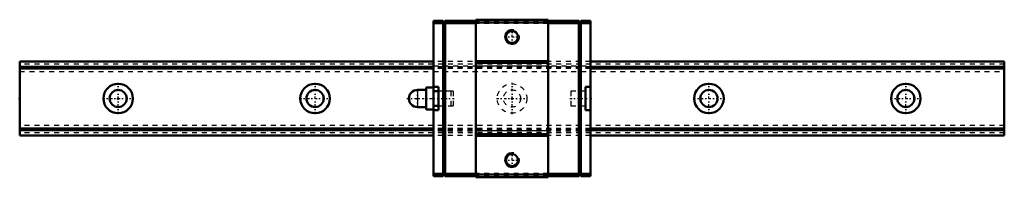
# Model space of a CAD drawing. Header units: millimetres. Extents: x -20 to 180, y -16 to 16.
import ezdxf

# ---------------------------------------------------------------- set-up
doc = ezdxf.new("R2010")
doc.units = ezdxf.units.MM
doc.linetypes.add('Center', pattern=[1.5, 0.45, -0.5, 0.05, -0.5])
doc.linetypes.add('Dashed', pattern=[2, 1, -1])
for name, color, linetype, lineweight in [('2d ConnectionPoints', 7, 'Continuous', 50), ('AM_0', 7, 'Continuous', 50), ('AM_4', 3, 'Continuous', 25), ('AM_5', 3, 'Continuous', 25), ('AM_7', 7, 'Center', 25), ('AM_9', 6, 'Dashed', 25)]:
    doc.layers.add(name, color=color, linetype=linetype, lineweight=lineweight)

# ---------------------------------------------------------------- blocks, each defined once
blk = doc.blocks.new('1_RSX_PB107_grease_nipple_0_in_RSX15SMUU200LMG200PB10784050001_4')
at = {"layer": 'AM_0'}
for p, q in [((62.55, 2.25), (62.55, -2.25)), ((64.05, 2.25), (62.55, 2.25)), ((64.05, 2.25), (64.05, -2.25)), ((62.55, 1.75), (60.8, 1.75)), ((65.05, 1.5), (64.05, 1.5)), ((60.8, -1.75), (62.55, -1.75)), ((64.05, -1.5), (65.05, -1.5)), ((62.55, -2.25), (64.05, -2.25))]:
    blk.add_line(p, q, dxfattribs=at)
blk.add_arc((60.8, 0), 1.75, 90, 270, dxfattribs=at)
at = {"layer": 'AM_4'}
blk.add_line((60.8, 1.75), (60.8, -1.75), dxfattribs=at)
at = {"layer": 'AM_7'}
blk.add_line((60.8, -1.8375), (60.8, 1.8375), dxfattribs=at)
at = {"layer": 'AM_9'}
for p, q in [((67.55, 1.5), (65.05, 1.5)), ((67.55, 1.5), (67.55, -1.5)), ((65.05, -1.5), (67.55, -1.5))]:
    blk.add_line(p, q, dxfattribs=at)
blk = doc.blocks.new('2_RSX15SMUU1_Slider_0_in_RSX15SMUU200LMG200PB10784050001_4')
at = {"layer": 'AM_0'}
for p, q in [((72.65, 16), (72.65, -16)), ((87.35, 16), (72.65, 16)), ((87.35, 16), (87.35, -16)), ((64.05, 15.8), (64.05, 2.25)), ((64.05, 15.8), (66.05, 15.8)), ((64.05, 15.3), (66.05, 15.3)), ((66.45, 15.8), (66.05, 15.4)), ((66.05, -15.8), (66.05, 15.8)), ((66.2, 15.55), (66.45, 15.3)), ((66.45, 15.8), (72.65, 15.8)), ((66.45, 15.3), (72.65, 15.3)), ((66.45, 15.3), (66.45, -15.3)), ((87.35, 15.4), (72.65, 15.4)), ((93.55, 15.8), (87.35, 15.8)), ((93.55, 15.3), (87.35, 15.3)), ((93.55, 15.8), (93.95, 15.4)), ((93.8, 15.55), (93.55, 15.3)), ((93.55, 15.3), (93.55, -15.3)), ((95.95, 15.8), (93.95, 15.8)), ((93.95, -15.8), (93.95, 15.8)), ((95.95, 15.3), (93.95, 15.3)), ((95.95, 15.8), (95.95, -15.8)), ((87.35, 7.57), (72.65, 7.57)), ((87.35, 7.25), (72.65, 7.25)), ((64.05, 2.4), (65.05, 2.4)), ((65.05, -2.4), (65.05, 2.4)), ((94.95, 2.4), (94.95, -2.4)), ((94.95, 2.4), (95.95, 2.4)), ((64.05, -2.25), (64.05, -15.8)), ((65.05, -2.4), (64.05, -2.4)), ((95.95, -2.4), (94.95, -2.4)), ((87.35, -7.25), (72.65, -7.25)), ((87.35, -7.57), (72.65, -7.57)), ((64.05, -15.3), (66.05, -15.3)), ((64.05, -15.8), (66.05, -15.8)), ((66.05, -15.4), (66.45, -15.8)), ((66.45, -15.3), (66.2, -15.55)), ((66.45, -15.3), (72.65, -15.3)), ((66.45, -15.8), (72.65, -15.8)), ((87.35, -15.4), (72.65, -15.4)), ((87.35, -16), (72.65, -16)), ((93.55, -15.3), (87.35, -15.3)), ((93.55, -15.8), (87.35, -15.8)), ((93.55, -15.3), (93.8, -15.55)), ((93.55, -15.8), (93.95, -15.4)), ((95.95, -15.3), (93.95, -15.3)), ((95.95, -15.8), (93.95, -15.8))]:
    blk.add_line(p, q, dxfattribs=at)
for centre in [(80, 12.5), (80, -12.5)]:
    blk.add_circle(centre, 1.23, dxfattribs=at)
at = {"layer": 'AM_4'}
for p, q in [((87.35, 6.59), (72.65, 6.59)), ((87.35, -6.59), (72.65, -6.59))]:
    blk.add_line(p, q, dxfattribs=at)
at = {"layer": 'AM_5'}
for centre in [(80, 12.5), (80, -12.5)]:
    blk.add_arc(centre, 1.5, 75, 15, dxfattribs=at)
at = {"layer": 'AM_7'}
for p, q in [((80, 10.93), (80, 14.07)), ((78.42, 12.5), (81.58, 12.5)), ((58.62, 0), (68.25, 0)), ((91.75, 0), (96.15, 0)), ((80, -14.07), (80, -10.93)), ((78.42, -12.5), (81.58, -12.5))]:
    blk.add_line(p, q, dxfattribs=at)
at = {"layer": 'AM_9'}
for p, q in [((66.05, 15.3), (66.45, 15.3)), ((87.35, 15.7), (72.65, 15.7)), ((87.35, 15.2), (72.65, 15.2)), ((93.95, 15.3), (93.55, 15.3)), ((64.05, 6.6), (95.95, 6.6)), ((95.95, 6.4), (64.05, 6.4)), ((95.95, 6.32), (64.05, 6.32)), ((95.95, 6.1), (64.05, 6.1)), ((64.05, 5.5), (95.95, 5.5)), ((68.05, 1.5), (65.05, 1.5)), ((68.05, 1.5), (68.05, -1.5)), ((91.95, 1.5), (91.95, -1.5)), ((94.95, 1.5), (91.95, 1.5)), ((65.05, -1.5), (68.05, -1.5)), ((91.95, -1.5), (94.95, -1.5)), ((95.95, -5.5), (64.05, -5.5)), ((95.95, -6.1), (64.05, -6.1)), ((95.95, -6.32), (64.05, -6.32)), ((95.95, -6.4), (64.05, -6.4)), ((95.95, -6.6), (64.05, -6.6)), ((66.05, -15.3), (66.45, -15.3)), ((87.35, -15.2), (72.65, -15.2)), ((87.35, -15.7), (72.65, -15.7)), ((93.95, -15.3), (93.55, -15.3))]:
    blk.add_line(p, q, dxfattribs=at)
blk = doc.blocks.new('3_RSX15M20020_Track_0_in_RSX15SMUU200LMG200PB10784050001_4')
at = {"layer": 'AM_0'}
for p, q in [((-20, 7.5), (-20, -7.5)), ((64.05, 7.5), (-20, 7.5)), ((64.05, 6.4), (-20, 6.4)), ((64.05, 6.1), (-20, 6.1)), ((180, 7.5), (95.95, 7.5)), ((180, 6.4), (95.95, 6.4)), ((180, 6.1), (95.95, 6.1)), ((180, 7.5), (180, -7.5)), ((64.05, -6.1), (-20, -6.1)), ((64.05, -6.4), (-20, -6.4)), ((64.05, -7.5), (-20, -7.5)), ((180, -6.1), (95.95, -6.1)), ((180, -6.4), (95.95, -6.4)), ((180, -7.5), (95.95, -7.5))]:
    blk.add_line(p, q, dxfattribs=at)
for centre, radius in [((0, 0), 3), ((40, 0), 3), ((120, 0), 3), ((160, 0), 3), ((0, 0), 1.75), ((40, 0), 1.75), ((120, 0), 1.75), ((160, 0), 1.75)]:
    blk.add_circle(centre, radius, dxfattribs=at)
at = {"layer": 'AM_7'}
for p, q in [((0, -3.15), (0, 3.15)), ((40, -3.15), (40, 3.15)), ((80, -3.15), (80, 3.15)), ((120, -3.15), (120, 3.15)), ((160, -3.15), (160, 3.15)), ((-3.15, 0), (3.15, 0)), ((36.85, 0), (43.15, 0)), ((76.85, 0), (83.15, 0)), ((116.85, 0), (123.15, 0)), ((156.85, 0), (163.15, 0))]:
    blk.add_line(p, q, dxfattribs=at)
at = {"layer": 'AM_9'}
for p, q in [((180, 7), (-20, 7)), ((180, 6.32), (-20, 6.32)), ((95.95, 7.5), (64.05, 7.5)), ((95.95, 6.4), (64.05, 6.4)), ((95.95, 6.1), (64.05, 6.1)), ((-20, 5.5), (180, 5.5)), ((180, -5.5), (-20, -5.5)), ((180, -6.32), (-20, -6.32)), ((180, -7), (-20, -7)), ((95.95, -6.1), (64.05, -6.1)), ((95.95, -6.4), (64.05, -6.4)), ((95.95, -7.5), (64.05, -7.5))]:
    blk.add_line(p, q, dxfattribs=at)
for radius in [3, 1.75]:
    blk.add_circle((80, 0), radius, dxfattribs=at)

msp = doc.modelspace()

# ---------------------------------------------------------------- linework, layer by layer
at = {"layer": '2d ConnectionPoints'}
for p in [(-20, 0), (0, 0), (0, 0), (64.05, 0), (80, 0), (95.95, 0)]:
    msp.add_point(p, dxfattribs=at)

# ---------------------------------------------------------------- block references
for name in ['2_RSX15SMUU1_Slider_0_in_RSX15SMUU200LMG200PB10784050001_4', '3_RSX15M20020_Track_0_in_RSX15SMUU200LMG200PB10784050001_4', '1_RSX_PB107_grease_nipple_0_in_RSX15SMUU200LMG200PB10784050001_4']:
    msp.add_blockref(name, (0, 0))

doc.saveas('drawing.dxf')
